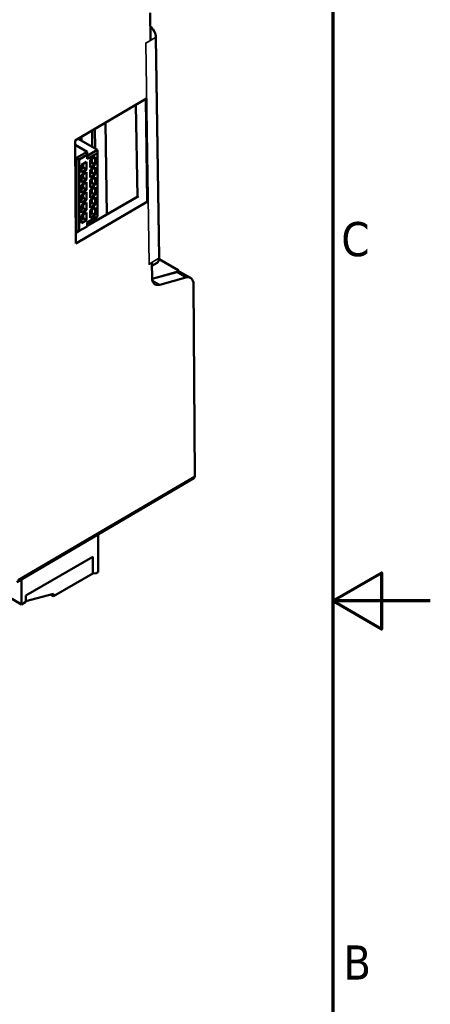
# Model space of a CAD drawing. Header units: millimetres. Extents: x 0 to 795, y -71 to 297.
# Tile 10 of 12: x 378 to 420, y 107 to 208. Entities that reach past the tile are written whole.
import ezdxf

# ---------------------------------------------------------------- set-up
doc = ezdxf.new("R2010")
doc.units = ezdxf.units.MM
for name, color, linetype, lineweight in [('Bordo (ISO)', 7, 'Continuous', 70), ('Visibile (ISO)', 7, 'Continuous', 50), ('Visibile sottile (ISO)', 7, 'Continuous', 35)]:
    doc.layers.add(name, color=color, linetype=linetype, lineweight=lineweight)
doc.styles.add('Testo nota (ISO)', font='tahoma.ttf')

# ---------------------------------------------------------------- blocks, each defined once
blk = doc.blocks.new('Bordi Bordo di default')
at = {"layer": 'Bordo (ISO)', "flags": 128}
for points in [[(10, 10), (10, 287), (410, 287), (410, 10), (10, 10)], [(420, 148.5), (410, 148.5), (415, 151.39), (415, 145.61), (410, 148.5)]]:
    blk.add_lwpolyline(points, dxfattribs=at)
at = {"layer": 'Bordo (ISO)', "char_height": 3.5, "attachment_point": 7, "style": 'Testo nota (ISO)'}
for s, insert in [('C', (410.86, 183.81)), ('B', (411.08, 109.63))]:
    blk.add_mtext(s, dxfattribs=dict(at, insert=insert))

msp = doc.modelspace()

# ---------------------------------------------------------------- linework, layer by layer
at = {"layer": 'Visibile (ISO)'}
for p, q in [((391.265, 206.087), (391.246, 208.839)), ((391.827, 206.363), (392.17, 183.703)), ((383.526, 195.739), (390.868, 200.044)), ((389.781, 199.406), (389.924, 189.983)), ((386.785, 188.169), (386.643, 197.566)), ((384.197, 196.132), (384.197, 195.737)), ((385.285, 196.77), (385.285, 195.109)), ((385.588, 194.934), (385.558, 196.93)), ((383.597, 185.166), (383.526, 195.739)), ((384.772, 194.589), (383.529, 195.306)), ((385.832, 194.793), (383.857, 195.933)), ((383.676, 193.956), (383.537, 194.036)), ((384.772, 194.589), (383.676, 193.956)), ((384.772, 194.262), (383.958, 193.793)), ((385.832, 194.793), (384.772, 194.181)), ((384.772, 194.589), (384.772, 194.262)), ((385.832, 194.466), (384.772, 193.854)), ((384.772, 193.854), (384.772, 194.262)), ((385.079, 193.758), (385.609, 194.064)), ((385.609, 194.064), (385.609, 193.289)), ((385.832, 194.793), (385.832, 194.466)), ((385.832, 187.959), (385.832, 194.466)), ((383.676, 193.956), (383.676, 186.306)), ((383.676, 193.956), (383.958, 193.793)), ((383.958, 193.793), (383.958, 186.469)), ((384.181, 193.24), (384.711, 193.546)), ((384.181, 192.464), (384.181, 193.24)), ((384.368, 192.968), (384.181, 193.076)), ((384.368, 193.348), (384.368, 192.968)), ((384.711, 193.546), (384.711, 192.77)), ((385.079, 192.982), (385.079, 193.758)), ((385.266, 193.487), (385.079, 193.595)), ((385.266, 193.487), (385.079, 193.379)), ((385.609, 193.289), (385.079, 192.982)), ((385.079, 192.721), (385.609, 193.027)), ((385.266, 193.866), (385.266, 193.487)), ((385.266, 193.487), (385.609, 193.289)), ((385.609, 193.027), (385.609, 192.252)), ((384.368, 192.968), (384.181, 192.861)), ((384.711, 192.77), (384.181, 192.464)), ((384.181, 192.203), (384.711, 192.509)), ((384.181, 191.427), (384.181, 192.203)), ((384.368, 191.931), (384.181, 192.039)), ((384.368, 192.968), (384.711, 192.77)), ((384.368, 192.311), (384.368, 191.931)), ((384.711, 192.509), (384.711, 191.733)), ((385.079, 191.946), (385.079, 192.721)), ((385.266, 192.45), (385.079, 192.558)), ((385.266, 192.45), (385.079, 192.342)), ((385.609, 192.252), (385.079, 191.946)), ((385.266, 192.829), (385.266, 192.45)), ((385.266, 192.45), (385.609, 192.252)), ((384.368, 191.931), (384.181, 191.824)), ((384.711, 191.733), (384.181, 191.427)), ((384.181, 191.166), (384.711, 191.472)), ((384.181, 190.39), (384.181, 191.166)), ((384.368, 190.895), (384.181, 191.002)), ((384.368, 191.931), (384.711, 191.733)), ((384.368, 191.274), (384.368, 190.895)), ((384.711, 191.472), (384.711, 190.696)), ((385.079, 191.684), (385.609, 191.99)), ((385.079, 190.909), (385.079, 191.684)), ((385.266, 191.413), (385.079, 191.521)), ((385.266, 191.413), (385.079, 191.305)), ((385.609, 191.215), (385.079, 190.909)), ((385.266, 191.792), (385.266, 191.413)), ((385.266, 191.413), (385.609, 191.215)), ((385.609, 191.99), (385.609, 191.215)), ((384.368, 190.895), (384.181, 190.787)), ((384.711, 190.696), (384.181, 190.39)), ((384.181, 190.129), (384.711, 190.435)), ((384.181, 189.353), (384.181, 190.129)), ((384.368, 190.895), (384.711, 190.696)), ((384.368, 190.237), (384.368, 189.858)), ((384.711, 190.435), (384.711, 189.659)), ((384.772, 187.004), (390.027, 190.043)), ((385.079, 190.647), (385.609, 190.953)), ((385.079, 189.872), (385.079, 190.647)), ((385.266, 190.376), (385.079, 190.484)), ((385.266, 190.376), (385.079, 190.268)), ((385.609, 190.178), (385.079, 189.872)), ((385.266, 190.755), (385.266, 190.376)), ((385.266, 190.376), (385.609, 190.178)), ((385.609, 190.953), (385.609, 190.178)), ((391.028, 189.523), (383.597, 185.166)), ((384.368, 189.858), (384.181, 189.966)), ((384.368, 189.858), (384.181, 189.75)), ((384.711, 189.659), (384.181, 189.353)), ((384.181, 189.092), (384.711, 189.398)), ((384.181, 188.316), (384.181, 189.092)), ((384.368, 189.858), (384.711, 189.659)), ((384.368, 189.2), (384.368, 188.821)), ((384.711, 189.398), (384.711, 188.622)), ((385.079, 189.61), (385.609, 189.917)), ((385.079, 188.835), (385.079, 189.61)), ((385.266, 189.339), (385.079, 189.447)), ((385.266, 189.339), (385.079, 189.231)), ((385.609, 189.141), (385.079, 188.835)), ((385.266, 189.718), (385.266, 189.339)), ((385.266, 189.339), (385.609, 189.141)), ((385.609, 189.917), (385.609, 189.141)), ((384.368, 188.821), (384.181, 188.929)), ((384.368, 188.821), (384.181, 188.713)), ((384.711, 188.622), (384.181, 188.316)), ((384.181, 188.055), (384.711, 188.361)), ((384.181, 187.279), (384.181, 188.055)), ((384.368, 188.821), (384.711, 188.622)), ((384.368, 188.163), (384.368, 187.784)), ((384.711, 188.361), (384.711, 187.585)), ((385.079, 188.573), (385.609, 188.88)), ((385.079, 187.798), (385.079, 188.573)), ((385.266, 188.302), (385.079, 188.41)), ((385.266, 188.302), (385.079, 188.194)), ((385.609, 188.104), (385.079, 187.798)), ((385.266, 188.681), (385.266, 188.302)), ((385.266, 188.302), (385.609, 188.104)), ((385.609, 188.88), (385.609, 188.104)), ((384.368, 187.784), (384.181, 187.892)), ((384.368, 187.784), (384.181, 187.676)), ((384.711, 187.585), (384.181, 187.279)), ((384.368, 187.784), (384.711, 187.585)), ((384.772, 187.347), (385.832, 187.959)), ((385.474, 187.687), (384.772, 187.282)), ((385.495, 187.675), (384.772, 187.257)), ((384.772, 186.938), (384.772, 187.347)), ((385.418, 187.72), (385.474, 187.687)), ((385.495, 187.675), (385.713, 187.549)), ((385.7, 187.557), (385.695, 187.88)), ((383.676, 186.306), (383.589, 186.355)), ((383.589, 186.321), (383.619, 186.338)), ((383.676, 186.306), (383.958, 186.469)), ((383.958, 186.469), (384.772, 186.938)), ((391.43, 181.667), (391.42, 183.153)), ((391.947, 183.21), (391.421, 182.896)), ((392.162, 183.57), (394.106, 182.448)), ((394.104, 182.294), (391.436, 181.542)), ((391.437, 181.537), (393.975, 182.226)), ((394.181, 182.255), (394.179, 182.362)), ((394.461, 182.184), (395.383, 181.652)), ((394.899, 181.692), (392.224, 180.95)), ((395.693, 180.975), (395.826, 161.308)), ((395.725, 161.081), (377.553, 150.426)), ((385.888, 151.451), (385.887, 155.312)), ((378.463, 149.041), (385.357, 153.023)), ((378.463, 149.041), (385.357, 153.023)), ((385.357, 153.023), (385.357, 151.304)), ((385.357, 153.023), (385.357, 151.308)), ((370.614, 152.429), (378.039, 148.143)), ((378.038, 150.711), (378.039, 148.143)), ((385.357, 151.308), (381.327, 148.98)), ((385.354, 151.306), (385.357, 151.304)), ((385.711, 151.349), (385.357, 151.304)), ((385.711, 151.349), (385.888, 151.451)), ((381.327, 149.225), (378.463, 148.469)), ((378.463, 148.388), (378.463, 149.041)), ((378.463, 148.469), (378.463, 149.041)), ((381.036, 149.149), (381.327, 148.98)), ((381.327, 148.98), (381.327, 149.225)), ((378.039, 148.143), (378.463, 148.388))]:
    msp.add_line(p, q, dxfattribs=at)
for centre, major_axis, ratio, start_param, end_param in [((385.485, 187.926), (0.15, -0.26), 0.5773503, 5.4469174, 5.5486568), ((393.706, 180.888), (0.758, 1.294), 0.5813351, 0.0035667, 0.5349213), ((393.929, 182.397), (0.25, -0.043), 0.4228832, 5.5602415, 7.1397645), ((392.49, 182.289), (-0.75, -1.299), 0.5773503, 5.5055429, 6.8145399), ((394.633, 180.353), (0.75, 1.299), 0.5773503, 5.5055429, 6.8145399), ((395.473, 161.512), (0.253, -0.431), 0.5728551, 0, 0.7815502)]:
    msp.add_ellipse(centre, major_axis=major_axis, ratio=ratio, start_param=start_param, end_param=end_param, dxfattribs=at)
for points, knots in [([(391.827, 206.363), (391.825, 206.448), (391.812, 206.538), (391.766, 206.72), (391.732, 206.813), (391.646, 206.992), (391.595, 207.08), (391.479, 207.241), (391.414, 207.316), (391.316, 207.408), (391.286, 207.434), (391.256, 207.458)], [3.1415927, 3.1415927, 3.1415927, 3.1415927, 3.4557519, 3.4557519, 3.7699112, 3.7699112, 4.0840704, 4.0840704, 4.3982297, 4.3982297, 4.5315125, 4.5315125, 4.5315125, 4.5315125]), ([(391.947, 183.21), (391.977, 183.228), (392.005, 183.251), (392.055, 183.303), (392.076, 183.332), (392.112, 183.395), (392.127, 183.43), (392.15, 183.502), (392.158, 183.54), (392.169, 183.619), (392.171, 183.66), (392.17, 183.703)], [2.36472054, 2.36472054, 2.36472054, 2.36472054, 2.52009496, 2.52009496, 2.67546938, 2.67546938, 2.83084381, 2.83084381, 2.98621823, 2.98621823, 3.14159265, 3.14159265, 3.14159265, 3.14159265])]:
    msp.add_open_spline(points, degree=3, knots=knots, dxfattribs=at)
at = {"layer": 'Visibile sottile (ISO)'}
for p, q in [((390.808, 205.729), (391.797, 206.32)), ((391.797, 206.32), (392.141, 183.66)), ((391.151, 183.069), (390.808, 205.729)), ((390.753, 199.976), (390.912, 189.533)), ((392.141, 183.66), (391.151, 183.069)), ((393.975, 182.226), (394.899, 181.692)), ((394.104, 182.294), (394.104, 182.251)), ((392.224, 180.95), (391.464, 181.388)), ((395.826, 161.308), (377.654, 150.654))]:
    msp.add_line(p, q, dxfattribs=at)
for centre, major_axis, ratio, start_param, end_param in [((391.09, 206.729), (0.513, -0.858), 0.5672465, 0.7768721, 2.0938904), ((391.727, 206.361), (0.1, 0.0015), 0.5872802, 5.48896, 6.2831853), ((390.737, 205.77), (0.1, 0.0015), 0.5872802, 5.1753043, 5.48896), ((390.1, 206.137), (-0.513, 0.858), 0.5672465, 3.9184648, 4.0172855), ((391.08, 183.11), (-0.1, -0.0015), 0.5872802, 2.0337117, 2.3473674), ((390.444, 183.477), (-0.513, 0.858), 0.5672465, 3.819644, 3.9184648), ((391.434, 184.069), (0.513, -0.858), 0.5672465, 0, 0.7768721), ((392.07, 183.701), (0.1, 0.0015), 0.5872802, 5.48896, 6.2831853)]:
    msp.add_ellipse(centre, major_axis=major_axis, ratio=ratio, start_param=start_param, end_param=end_param, dxfattribs=at)

# ---------------------------------------------------------------- block references
msp.add_blockref('Bordi Bordo di default', (0, 0))

doc.saveas('drawing.dxf')
